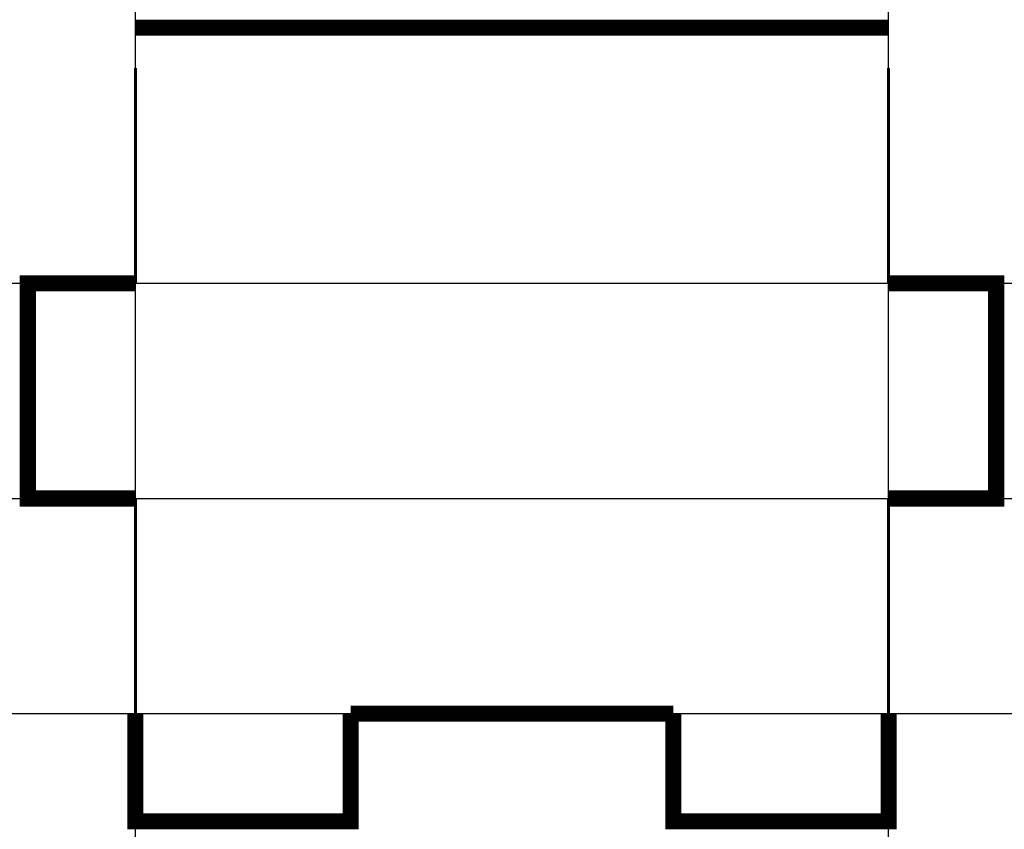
# Model space of a CAD drawing. Header units: millimetres. Extents: x -18.3 to 18.3, y -16.3 to 13.8.
import ezdxf

# ---------------------------------------------------------------- set-up
doc = ezdxf.new("R2010")
doc.units = ezdxf.units.MM
doc.linetypes.add('K5LT_BASIC', pattern=[0])

msp = doc.modelspace()

# ---------------------------------------------------------------- linework, layer by layer
for p, q in [((-14, 12), (-14, 13.5)), ((14, 12), (14, 13.5))]:
    msp.add_line(p, q)
at = {"color": 5, "linetype": 'K5LT_BASIC', "lineweight": 60}
for p, q in [((-14, 4), (-14, 12)), ((14, 4), (14, 12)), ((-14, -12), (-14, -4)), ((14, -12), (14, -4))]:
    msp.add_line(p, q, dxfattribs=at)
at = {"color": 9}
for p, direction in [((-14, 4), (0, 1)), ((14, 1.172), (0, 1)), ((-19.508, 4), (1, 0)), ((-20.36, -4), (1, 0)), ((0, -12), (1, 0))]:
    msp.add_xline(p, direction, dxfattribs=at)
at = {"color": 5, "linetype": 'K5LT_BASIC', "const_width": 0.6}
for points in [[(14, 13.5), (-14, 13.5)], [(-14, -4), (-18, -4), (-18, 4), (-14, 4)], [(14, 4), (18, 4), (18, -4), (14, -4)], [(-14, -12), (-14, -16), (-6, -16), (-6, -12)], [(-6, -12), (6, -12)], [(6, -12), (6, -16), (14, -16), (14, -12)]]:
    msp.add_lwpolyline(points, dxfattribs=at)

doc.saveas('drawing.dxf')
